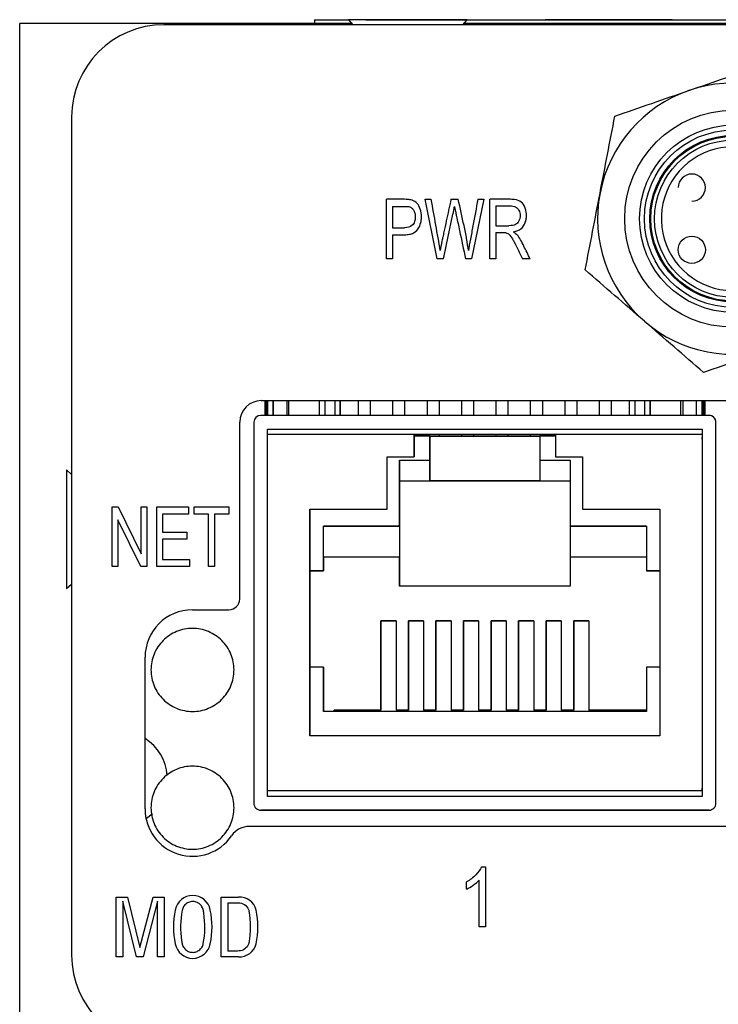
# Model space of a CAD drawing. Header units: inches. Extents: x 3 to 31.1, y 1.3 to 21.1.
# Tile 5 of 12: x 8.5 to 10.5, y 18.2 to 21.1. Entities that reach past the tile are written whole.
import ezdxf

# ---------------------------------------------------------------- set-up
doc = ezdxf.new("R2010")
doc.units = ezdxf.units.IN
doc.header["$MEASUREMENT"] = 0

msp = doc.modelspace()

# ---------------------------------------------------------------- linework, layer by layer
at = {"color": 7, "linetype": 'Continuous', "lineweight": 25}
for p, q in [((8.4792, 18.1096), (8.4792, 21.0796)), ((9.4435, 21.0796), (8.4792, 21.0796)), ((12.2048, 21.0756), (8.8977, 21.0756)), ((9.3352, 21.0896), (9.3352, 21.0796)), ((9.3352, 21.0896), (9.435, 21.0896)), ((9.4344, 21.0904), (9.4469, 21.0756)), ((9.6064, 21.0904), (9.4344, 21.0904)), ((9.4847, 21.0904), (9.4847, 21.0904)), ((9.4847, 21.0904), (9.9626, 21.0904)), ((9.7784, 21.0904), (9.6064, 21.0904)), ((9.7658, 21.0756), (9.7784, 21.0904)), ((11.3333, 21.0796), (9.7692, 21.0796)), ((9.7777, 21.0896), (11.3248, 21.0896)), ((9.9626, 21.0904), (9.9626, 21.0896)), ((9.9626, 21.0904), (10.005, 21.0904)), ((10.005, 21.0904), (10.005, 21.0896)), ((10.0474, 21.0904), (10.005, 21.0904)), ((10.0474, 21.0896), (10.0474, 21.0904)), ((10.0899, 21.0904), (10.0474, 21.0904)), ((10.0899, 21.0904), (10.0899, 21.0896)), ((10.3744, 21.0904), (10.0899, 21.0904)), ((10.3744, 21.0896), (10.3744, 21.0904)), ((10.3767, 21.0904), (10.3767, 21.0896)), ((8.63, 20.8079), (8.63, 18.3748)), ((9.5445, 20.3957), (9.5445, 20.5689)), ((9.6918, 20.3957), (9.6565, 20.5689)), ((9.6565, 20.5689), (9.6746, 20.5689)), ((9.7318, 20.5689), (9.753, 20.5689)), ((9.8277, 20.5689), (9.7912, 20.3957)), ((9.81, 20.5689), (9.8277, 20.5689)), ((9.8444, 20.3957), (9.8444, 20.5689)), ((9.5621, 20.5484), (9.5621, 20.4865)), ((9.862, 20.5498), (9.862, 20.4924)), ((9.5621, 20.4865), (9.5965, 20.4865)), ((9.862, 20.4924), (9.8999, 20.4924)), ((9.862, 20.4726), (9.862, 20.3957)), ((9.5621, 20.4661), (9.5621, 20.3957)), ((9.5621, 20.3957), (9.5445, 20.3957)), ((9.7098, 20.3957), (9.6918, 20.3957)), ((9.7912, 20.3957), (9.7742, 20.3957)), ((9.862, 20.3957), (9.8444, 20.3957)), ((9.9618, 20.3957), (9.9396, 20.3957)), ((9.1807, 19.9844), (11.8218, 19.9844)), ((9.1912, 19.9844), (9.1912, 19.9417)), ((9.1992, 19.9417), (9.1992, 19.9844)), ((9.1992, 19.9844), (9.1992, 19.9417)), ((9.2152, 19.9417), (9.2152, 19.9844)), ((9.2152, 19.9844), (9.2152, 19.9417)), ((9.2547, 19.9844), (9.2547, 19.9417)), ((9.3502, 19.9417), (9.3502, 19.9844)), ((9.4102, 19.9417), (9.4102, 19.9844)), ((9.4102, 19.9844), (9.4102, 19.9417)), ((9.4622, 19.9844), (9.4622, 19.9417)), ((9.4982, 19.9417), (9.4982, 19.9844)), ((9.4982, 19.9417), (9.4982, 19.9844)), ((9.5622, 19.9844), (9.5622, 19.9417)), ((9.5982, 19.9417), (9.5982, 19.9844)), ((9.5982, 19.9417), (9.5982, 19.9844)), ((9.6622, 19.9844), (9.6622, 19.9417)), ((9.6982, 19.9417), (9.6982, 19.9844)), ((9.6982, 19.9417), (9.6982, 19.9844)), ((9.7622, 19.9844), (9.7622, 19.9417)), ((9.7982, 19.9417), (9.7982, 19.9844)), ((9.7982, 19.9417), (9.7982, 19.9844)), ((9.8622, 19.9844), (9.8622, 19.9417)), ((9.8982, 19.9417), (9.8982, 19.9844)), ((9.8982, 19.9417), (9.8982, 19.9844)), ((9.9622, 19.9844), (9.9622, 19.9417)), ((9.9982, 19.9417), (9.9982, 19.9844)), ((9.9982, 19.9417), (9.9982, 19.9844)), ((10.0622, 19.9844), (10.0622, 19.9417)), ((10.0982, 19.9417), (10.0982, 19.9844)), ((10.0982, 19.9417), (10.0982, 19.9844)), ((10.1622, 19.9844), (10.1622, 19.9417)), ((10.1982, 19.9417), (10.1982, 19.9844)), ((10.1982, 19.9417), (10.1982, 19.9844)), ((10.2502, 19.9417), (10.2502, 19.9844)), ((10.3102, 19.9844), (10.3102, 19.9417)), ((10.3102, 19.9417), (10.3102, 19.9844)), ((10.4057, 19.9417), (10.4057, 19.9844)), ((10.4452, 19.9417), (10.4452, 19.9844)), ((10.4612, 19.9844), (10.4612, 19.9417)), ((10.4612, 19.9417), (10.4612, 19.9844)), ((10.4692, 19.9417), (10.4692, 19.9844)), ((10.4692, 19.9844), (10.4692, 19.9417)), ((10.4812, 19.9417), (9.1792, 19.9417)), ((9.1182, 19.4084), (9.1182, 19.9219)), ((9.1592, 19.9217), (9.1592, 18.8156)), ((9.1992, 19.9017), (10.4612, 19.9017)), ((9.1992, 18.8356), (9.1992, 19.9017)), ((9.1992, 19.9017), (9.1992, 19.9017)), ((9.1992, 19.9017), (10.4612, 19.9017)), ((10.4612, 19.9017), (10.4612, 18.8356)), ((10.5012, 18.8156), (10.5012, 19.9217)), ((10.5012, 19.9217), (10.5012, 19.9217)), ((10.5012, 18.8156), (10.5012, 19.9217)), ((9.6252, 19.8857), (9.1992, 19.8857)), ((9.1992, 18.8516), (9.1992, 19.8857)), ((9.6252, 19.8857), (10.0352, 19.8857)), ((9.6252, 19.8216), (9.6252, 19.8857)), ((9.6252, 19.8857), (9.6252, 19.8857)), ((10.0352, 19.8857), (9.6252, 19.8857)), ((9.6702, 19.8816), (9.6252, 19.8816)), ((9.6252, 19.8777), (9.6252, 19.8216)), ((9.6332, 19.8816), (9.6337, 19.8857)), ((9.6667, 19.8857), (9.6672, 19.8816)), ((9.6672, 19.8816), (9.6667, 19.8857)), ((9.6702, 19.8116), (9.6702, 19.8816)), ((9.6702, 19.8816), (9.6702, 19.7516)), ((9.6702, 19.8816), (9.6702, 19.8816)), ((9.6702, 19.8816), (9.9902, 19.8816)), ((9.6982, 19.8816), (9.6982, 19.8857)), ((9.6982, 19.8816), (9.6982, 19.8857)), ((9.7622, 19.8857), (9.7622, 19.8816)), ((9.7982, 19.8816), (9.7982, 19.8857)), ((9.7982, 19.8816), (9.7982, 19.8857)), ((9.8622, 19.8857), (9.8622, 19.8816)), ((9.8982, 19.8816), (9.8982, 19.8857)), ((9.8982, 19.8816), (9.8982, 19.8857)), ((9.9622, 19.8857), (9.9622, 19.8816)), ((9.9902, 19.8816), (9.9902, 19.8116)), ((10.0352, 19.8816), (9.9902, 19.8816)), ((9.9932, 19.8816), (9.9937, 19.8857)), ((10.0267, 19.8857), (10.0272, 19.8816)), ((10.0272, 19.8816), (10.0267, 19.8857)), ((10.4612, 19.8857), (10.0352, 19.8857)), ((10.0352, 19.8857), (10.0352, 19.8216)), ((10.4612, 19.8857), (10.4612, 18.8516)), ((10.4612, 19.8726), (10.4612, 19.8777)), ((9.5467, 19.8216), (9.6252, 19.8216)), ((9.5467, 19.6694), (9.5467, 19.8216)), ((9.5467, 19.8216), (9.6252, 19.8216)), ((9.5467, 19.8216), (9.5467, 19.8216)), ((9.5467, 19.6694), (9.5467, 19.8216)), ((9.5822, 19.6196), (9.5822, 19.8116)), ((9.5822, 19.8116), (9.6702, 19.8116)), ((9.6252, 19.8216), (9.6252, 19.8216)), ((9.9902, 19.8116), (10.0782, 19.8116)), ((10.0352, 19.8216), (10.1137, 19.8216)), ((10.0352, 19.8216), (10.1137, 19.8216)), ((10.0352, 19.8216), (10.0352, 19.8216)), ((10.0782, 19.8116), (10.0782, 19.6196)), ((10.1137, 19.8216), (10.1137, 19.6694)), ((8.63, 19.7705), (8.6152, 19.7831)), ((8.6152, 19.7831), (8.6152, 19.6111)), ((9.5822, 19.7516), (9.5822, 19.7516)), ((9.5822, 19.7516), (9.5822, 19.4456)), ((9.5822, 19.7516), (9.6702, 19.7516)), ((9.5822, 19.7516), (9.6702, 19.7516)), ((9.6702, 19.7516), (9.6702, 19.7516)), ((9.6702, 19.7516), (9.9902, 19.7516)), ((9.9902, 19.7516), (9.6702, 19.7516)), ((9.9902, 19.7516), (10.0782, 19.7516)), ((9.9902, 19.7516), (10.0782, 19.7516)), ((9.9902, 19.7516), (9.9902, 19.7516)), ((8.7482, 19.5025), (8.7482, 19.6758)), ((8.7482, 19.6758), (8.7655, 19.6758)), ((8.7655, 19.6758), (8.8324, 19.5397)), ((8.8324, 19.6758), (8.8485, 19.6758)), ((8.8324, 19.5397), (8.8324, 19.6758)), ((8.8485, 19.6758), (8.8485, 19.5025)), ((8.8772, 19.5025), (8.8772, 19.6758)), ((8.8772, 19.6758), (8.9692, 19.6758)), ((8.9692, 19.6758), (8.9692, 19.6553)), ((8.9859, 19.6758), (9.0868, 19.6758)), ((8.9859, 19.6553), (8.9859, 19.6758)), ((9.0868, 19.6758), (9.0868, 19.6553)), ((9.3222, 19.6694), (9.5467, 19.6694)), ((9.3222, 19.0116), (9.3222, 19.6694)), ((9.3222, 19.6694), (9.3222, 19.6694)), ((9.3222, 19.6694), (9.5467, 19.6694)), ((9.3222, 19.6694), (9.3222, 19.0116)), ((9.5467, 19.6694), (9.5467, 19.6694)), ((10.1137, 19.6694), (10.3382, 19.6694)), ((10.1137, 19.6694), (10.1137, 19.6694)), ((10.1137, 19.6694), (10.3382, 19.6694)), ((10.3382, 19.6694), (10.3382, 19.0116)), ((8.8313, 19.5025), (8.7644, 19.6386)), ((8.7644, 19.6386), (8.7644, 19.5025)), ((8.894, 19.6553), (8.894, 19.6022)), ((8.9692, 19.6553), (8.894, 19.6553)), ((9.0279, 19.6553), (8.9859, 19.6553)), ((9.0279, 19.5025), (9.0279, 19.6553)), ((9.0868, 19.6553), (9.0447, 19.6553)), ((9.0447, 19.6553), (9.0447, 19.5025)), ((8.6152, 19.6111), (8.6152, 19.4391)), ((9.3612, 19.6196), (9.5822, 19.6196)), ((9.3612, 19.4906), (9.3612, 19.6196)), ((9.5822, 19.6196), (9.3612, 19.6196)), ((9.3612, 19.6196), (9.3612, 19.6196)), ((9.3612, 19.5296), (9.3612, 19.6196)), ((9.5822, 19.6196), (9.5822, 19.6196)), ((9.5822, 19.6196), (9.5822, 19.5296)), ((10.0782, 19.6196), (10.2992, 19.6196)), ((10.2992, 19.6196), (10.0782, 19.6196)), ((10.0782, 19.6196), (10.0782, 19.6196)), ((10.0782, 19.6196), (10.0782, 19.5296)), ((10.2992, 19.6196), (10.2992, 19.4906)), ((8.894, 19.6022), (8.9645, 19.6022)), ((8.9645, 19.5819), (8.894, 19.5819)), ((8.894, 19.5819), (8.894, 19.523)), ((8.9645, 19.6022), (8.9645, 19.5819)), ((9.3612, 19.5296), (9.3612, 19.5296)), ((9.3612, 19.5296), (9.3612, 19.4906)), ((9.5822, 19.5296), (9.3612, 19.5296)), ((9.5822, 19.5296), (9.3612, 19.5296)), ((9.5822, 19.4456), (9.5822, 19.5296)), ((9.5822, 19.5296), (9.5822, 19.5296)), ((10.2992, 19.5296), (10.0782, 19.5296)), ((10.2992, 19.5296), (10.0782, 19.5296)), ((10.0782, 19.5296), (10.0782, 19.5296)), ((10.0782, 19.5296), (10.0782, 19.4456)), ((8.7644, 19.5025), (8.7482, 19.5025)), ((8.8485, 19.5025), (8.8313, 19.5025)), ((8.9722, 19.5025), (8.8772, 19.5025)), ((8.894, 19.523), (8.9722, 19.523)), ((8.9722, 19.523), (8.9722, 19.5025)), ((9.0447, 19.5025), (9.0279, 19.5025)), ((9.3222, 19.4906), (9.3612, 19.4906)), ((9.3612, 19.4906), (9.3222, 19.4906)), ((9.3612, 19.4906), (9.3612, 19.4906)), ((10.2992, 19.4906), (10.3382, 19.4906)), ((10.3382, 19.4906), (10.2992, 19.4906)), ((10.2992, 19.4906), (10.2992, 19.4906)), ((8.6152, 19.4391), (8.63, 19.4516)), ((10.0782, 19.4456), (9.5822, 19.4456)), ((8.9811, 19.3772), (9.087, 19.3772)), ((9.5282, 19.3456), (9.5722, 19.3456)), ((9.5282, 19.0856), (9.5282, 19.3456)), ((9.5282, 19.3456), (9.5282, 19.3456)), ((9.5722, 19.3456), (9.5282, 19.3456)), ((9.5282, 19.3456), (9.5282, 19.0856)), ((9.5722, 19.3456), (9.5722, 19.0856)), ((9.6082, 19.3456), (9.6522, 19.3456)), ((9.6082, 19.0856), (9.6082, 19.3456)), ((9.6082, 19.3456), (9.6082, 19.3456)), ((9.6522, 19.3456), (9.6082, 19.3456)), ((9.6082, 19.3456), (9.6082, 19.0856)), ((9.6522, 19.3456), (9.6522, 19.0856)), ((9.6882, 19.3456), (9.7322, 19.3456)), ((9.6882, 19.0856), (9.6882, 19.3456)), ((9.6882, 19.3456), (9.6882, 19.3456)), ((9.7322, 19.3456), (9.6882, 19.3456)), ((9.6882, 19.3456), (9.6882, 19.0856)), ((9.7322, 19.3456), (9.7322, 19.0856)), ((9.7682, 19.3456), (9.8122, 19.3456)), ((9.7682, 19.0856), (9.7682, 19.3456)), ((9.7682, 19.3456), (9.7682, 19.3456)), ((9.8122, 19.3456), (9.7682, 19.3456)), ((9.7682, 19.3456), (9.7682, 19.0856)), ((9.8122, 19.3456), (9.8122, 19.0856)), ((9.8482, 19.3456), (9.8922, 19.3456)), ((9.8482, 19.0856), (9.8482, 19.3456)), ((9.8482, 19.3456), (9.8482, 19.3456)), ((9.8922, 19.3456), (9.8482, 19.3456)), ((9.8482, 19.3456), (9.8482, 19.0856)), ((9.8922, 19.3456), (9.8922, 19.0856)), ((9.9282, 19.3456), (9.9722, 19.3456)), ((9.9282, 19.0856), (9.9282, 19.3456)), ((9.9282, 19.3456), (9.9282, 19.3456)), ((9.9722, 19.3456), (9.9282, 19.3456)), ((9.9282, 19.3456), (9.9282, 19.0856)), ((9.9722, 19.3456), (9.9722, 19.0856)), ((10.0082, 19.3456), (10.0522, 19.3456)), ((10.0082, 19.0856), (10.0082, 19.3456)), ((10.0082, 19.3456), (10.0082, 19.3456)), ((10.0522, 19.3456), (10.0082, 19.3456)), ((10.0082, 19.3456), (10.0082, 19.0856)), ((10.0522, 19.3456), (10.0522, 19.0856)), ((10.0882, 19.3456), (10.1322, 19.3456)), ((10.0882, 19.0856), (10.0882, 19.3456)), ((10.0882, 19.3456), (10.0882, 19.3456)), ((10.1322, 19.3456), (10.0882, 19.3456)), ((10.0882, 19.3456), (10.0882, 19.0856)), ((10.1322, 19.3456), (10.1322, 19.0856)), ((8.8433, 18.7994), (8.8433, 19.2394)), ((9.3612, 19.2106), (9.3222, 19.2106)), ((9.3612, 19.0816), (9.3612, 19.2106)), ((9.3612, 19.2106), (9.3612, 19.2106)), ((9.3612, 19.2106), (9.3612, 19.0816)), ((10.2992, 19.2106), (10.2992, 19.0816)), ((10.3382, 19.2106), (10.2992, 19.2106)), ((10.2992, 19.0816), (9.3612, 19.0816)), ((9.3922, 19.0816), (9.3922, 19.0856)), ((9.3922, 19.0856), (9.3922, 19.0856)), ((9.3922, 19.0856), (9.3922, 19.0816)), ((9.3922, 19.0856), (9.5282, 19.0856)), ((9.5282, 19.0856), (9.3922, 19.0856)), ((9.5282, 19.0856), (9.5282, 19.0856)), ((9.5722, 19.0856), (9.6082, 19.0856)), ((9.6082, 19.0856), (9.5722, 19.0856)), ((9.5722, 19.0856), (9.5722, 19.0856)), ((9.6082, 19.0856), (9.6082, 19.0856)), ((9.6522, 19.0856), (9.6882, 19.0856)), ((9.6882, 19.0856), (9.6522, 19.0856)), ((9.6522, 19.0856), (9.6522, 19.0856)), ((9.6882, 19.0856), (9.6882, 19.0856)), ((9.7322, 19.0856), (9.7682, 19.0856)), ((9.7682, 19.0856), (9.7322, 19.0856)), ((9.7322, 19.0856), (9.7322, 19.0856)), ((9.7682, 19.0856), (9.7682, 19.0856)), ((9.8122, 19.0856), (9.8482, 19.0856)), ((9.8482, 19.0856), (9.8122, 19.0856)), ((9.8122, 19.0856), (9.8122, 19.0856)), ((9.8482, 19.0856), (9.8482, 19.0856)), ((9.8922, 19.0856), (9.9282, 19.0856)), ((9.9282, 19.0856), (9.8922, 19.0856)), ((9.8922, 19.0856), (9.8922, 19.0856)), ((9.9282, 19.0856), (9.9282, 19.0856)), ((9.9722, 19.0856), (10.0082, 19.0856)), ((10.0082, 19.0856), (9.9722, 19.0856)), ((9.9722, 19.0856), (9.9722, 19.0856)), ((10.0082, 19.0856), (10.0082, 19.0856)), ((10.0522, 19.0856), (10.0882, 19.0856)), ((10.0882, 19.0856), (10.0522, 19.0856)), ((10.0522, 19.0856), (10.0522, 19.0856)), ((10.0882, 19.0856), (10.0882, 19.0856)), ((10.2992, 19.0856), (10.1322, 19.0856)), ((10.1322, 19.0856), (10.1322, 19.0856)), ((10.1322, 19.0856), (10.2992, 19.0856)), ((10.3382, 19.0116), (9.3222, 19.0116)), ((10.4612, 18.8516), (9.1992, 18.8516)), ((10.4612, 18.8516), (10.4612, 18.8596)), ((10.4612, 18.8356), (9.1992, 18.8356)), ((10.5012, 18.8156), (10.5012, 18.8156)), ((10.4812, 18.7956), (9.1792, 18.7956)), ((9.1792, 18.7956), (9.1792, 18.7956)), ((9.1792, 18.7956), (10.4812, 18.7956)), ((10.4812, 18.7956), (10.4812, 18.7956)), ((11.8193, 18.7484), (9.1462, 18.7484)), ((9.82, 18.6307), (9.8317, 18.6307)), ((9.8317, 18.6307), (9.8317, 18.4567)), ((9.777, 18.5666), (9.777, 18.5872)), ((9.8135, 18.4567), (9.8135, 18.5923)), ((8.7594, 18.5428), (8.7928, 18.5428)), ((8.7594, 18.3702), (8.7594, 18.5428)), ((8.7786, 18.5309), (8.7786, 18.3702)), ((8.8186, 18.3702), (8.7786, 18.5309)), ((8.7928, 18.5428), (8.8279, 18.3971)), ((8.8279, 18.3971), (8.8665, 18.5428)), ((8.8797, 18.5309), (8.838, 18.3702)), ((8.8665, 18.5428), (8.8985, 18.5428)), ((8.8797, 18.3702), (8.8797, 18.5309)), ((8.8985, 18.5428), (8.8985, 18.3702)), ((9.0643, 18.5433), (9.1151, 18.5433)), ((9.0643, 18.3697), (9.0643, 18.5433)), ((9.0838, 18.5265), (9.0838, 18.3866)), ((9.8317, 18.4567), (9.8135, 18.4567)), ((8.7786, 18.3702), (8.7594, 18.3702)), ((8.838, 18.3702), (8.8186, 18.3702)), ((8.8985, 18.3702), (8.8797, 18.3702)), ((9.1151, 18.3697), (9.0643, 18.3697))]:
    msp.add_line(p, q, dxfattribs=at)
at = {"color": 8, "linetype": 'Continuous', "lineweight": 25}
for p, q in [((9.1942, 19.9417), (9.1942, 19.9844)), ((9.1962, 19.9417), (9.1962, 19.9844)), ((9.2612, 19.9417), (9.2612, 19.9844)), ((9.3653, 19.9844), (9.3653, 19.9417)), ((9.3951, 19.9417), (9.3951, 19.9844)), ((10.2653, 19.9844), (10.2653, 19.9417)), ((10.2951, 19.9417), (10.2951, 19.9844)), ((10.3993, 19.9417), (10.3993, 19.9844)), ((10.4642, 19.9844), (10.4642, 19.9417)), ((10.4662, 19.9417), (10.4662, 19.9844))]:
    msp.add_line(p, q, dxfattribs=at)
at = {"color": 7, "linetype": 'Continuous', "lineweight": 25, "flags": 128}
for points in [[(9.6252, 19.8857), (9.6252, 19.8855), (9.6252, 19.8851), (9.6252, 19.8843), (9.6252, 19.8833), (9.6252, 19.8821), (9.6252, 19.8808), (9.6252, 19.8793), (9.6252, 19.8777)], [(9.5822, 19.8116), (9.5822, 19.7999), (9.5822, 19.7887), (9.5822, 19.7783), (9.5822, 19.7692), (9.5822, 19.7617), (9.5822, 19.7562), (9.5822, 19.7528), (9.5822, 19.7516)], [(9.6702, 19.7516), (9.6702, 19.7528), (9.6702, 19.7562), (9.6702, 19.7617), (9.6702, 19.7692), (9.6702, 19.7783), (9.6702, 19.7887), (9.6702, 19.7999), (9.6702, 19.8116)], [(9.9902, 19.8116), (9.9902, 19.7999), (9.9902, 19.7887), (9.9902, 19.7783), (9.9902, 19.7692), (9.9902, 19.7617), (9.9902, 19.7562), (9.9902, 19.7528), (9.9902, 19.7516)], [(8.8462, 18.7713), (8.8512, 18.7748), (8.8647, 18.7861)]]:
    msp.add_lwpolyline(points, dxfattribs=at)
at = {"color": 7, "linetype": 'Continuous', "lineweight": 25}
for centre, radius in [((10.5513, 20.5126), 0.315), ((10.5513, 20.5126), 0.2717), ((10.5513, 20.5126), 0.2575), ((10.5513, 20.5126), 0.2389), ((10.5513, 20.5126), 0.2283), ((10.4312, 20.4223), 0.0394)]:
    msp.add_circle(centre, radius, dxfattribs=at)
for centre, radius, start, end in [((8.8977, 20.8079), 0.2677, 90, 180), ((10.5513, 20.5126), 0.3937, 49.0837, 109.0837), ((10.5513, 20.5126), 0.3937, 109.0837, 169.0837), ((10.5513, 20.5126), 0.2087, 61.3114, 293.2047), ((10.4312, 20.6029), 0.0394, 270, 180), ((10.5513, 20.5126), 0.3937, 169.0837, 229.0837), ((10.5513, 20.5126), 0.3937, 229.0837, 289.0837), ((9.1807, 19.9219), 0.0625, 90, 180), ((9.1792, 19.9217), 0.02, 89.9999, 179.9994), ((10.4812, 19.9217), 0.02, 359.9994, 90), ((10.4812, 19.9217), 0.02, 0.0006, 90.0001), ((9.087, 19.4084), 0.0312, 270, 0), ((8.9811, 19.2394), 0.1378, 90, 180), ((8.7692, 18.8866), 0.1386, 4.1437, 57.6872), ((9.1792, 18.8156), 0.02, 179.9994, 270), ((10.4812, 18.8156), 0.02, 270.0001, 0.0006), ((10.4812, 18.8156), 0.02, 270, 0.0006), ((8.9811, 18.7994), 0.1378, 180, 325.4959), ((9.1462, 18.6859), 0.0625, 90, 145.4959), ((8.9818, 18.496), 0.0518, 10.726, 169.274), ((9.1175, 18.4934), 0.05, 14.1945, 92.7321), ((9.1571, 18.4565), 0.2314, 167.7502, 192.2498), ((8.8065, 18.4565), 0.2314, 347.7502, 12.2498), ((8.9231, 18.4565), 0.2269, 348.2359, 11.7641), ((8.9398, 18.4565), 0.2314, 347.7502, 12.2498), ((8.9818, 18.4171), 0.0518, 190.726, 349.274), ((9.1175, 18.4197), 0.05, 267.2679, 345.8055), ((8.8977, 18.3748), 0.2677, 180, 270)]:
    msp.add_arc(centre, radius, start, end, dxfattribs=at)
for points in [[(10.4226, 20.8847), (10.4948, 20.9097), (10.5663, 20.9344), (10.6374, 20.959)], [(10.2077, 20.8104), (10.2788, 20.835), (10.3503, 20.8597), (10.4226, 20.8847)], [(10.1647, 20.5872), (10.1792, 20.6623), (10.1935, 20.7366), (10.2077, 20.8104)], [(10.1217, 20.364), (10.1359, 20.4378), (10.1502, 20.5121), (10.1647, 20.5872)], [(10.2934, 20.2151), (10.2356, 20.2652), (10.1784, 20.3148), (10.1217, 20.364)], [(10.4652, 20.0663), (10.4084, 20.1155), (10.3512, 20.165), (10.2934, 20.2151)], [(10.68, 20.1406), (10.6077, 20.1156), (10.5362, 20.0908), (10.4652, 20.0663)]]:
    msp.add_open_spline(points, degree=3, dxfattribs=at)
for points, knots in [([(10.3094, 20.5126), (10.3094, 20.6461), (10.4178, 20.7545), (10.6848, 20.7545), (10.7931, 20.6461), (10.7931, 20.5126)], [0, 0, 0, 0, 0.5, 0.5, 1, 1, 1, 1]), ([(9.6149, 20.5672), (9.6116, 20.568), (9.6071, 20.5685), (9.596, 20.569), (9.5893, 20.5689), (9.5701, 20.5689), (9.5573, 20.5689), (9.5445, 20.5689)], [0, 0, 0, 0, 0.25, 0.25, 0.5, 0.5, 1, 1, 1, 1]), ([(9.5621, 20.4661), (9.5724, 20.4661), (9.5827, 20.4661), (9.5981, 20.4661), (9.6031, 20.4662), (9.6121, 20.4674), (9.6161, 20.4684), (9.6269, 20.4725), (9.6322, 20.4768), (9.6398, 20.4881), (9.6439, 20.4976), (9.6456, 20.5086), (9.6462, 20.5162), (9.6462, 20.5203), (9.6454, 20.5319), (9.6436, 20.5391), (9.6354, 20.5579), (9.6271, 20.5646), (9.6149, 20.5672)], [0, 0, 0, 0, 0.125, 0.125, 0.1875, 0.1875, 0.25, 0.25, 0.375, 0.375, 0.5, 0.5625, 0.5625, 0.625, 0.625, 0.75, 0.75, 1, 1, 1, 1]), ([(9.7005, 20.4199), (9.6971, 20.4444), (9.6922, 20.4694), (9.6834, 20.5191), (9.679, 20.544), (9.6746, 20.5689)], [0, 0, 0, 0, 0.5, 0.5, 1, 1, 1, 1]), ([(9.7318, 20.5689), (9.7273, 20.548), (9.7205, 20.5166), (9.7125, 20.48), (9.7089, 20.463), (9.7073, 20.4558), (9.7069, 20.4539), (9.7066, 20.4526), (9.7065, 20.4521), (9.7055, 20.4474), (9.7036, 20.437), (9.7005, 20.4199)], [0, 0, 0, 0, 0.5, 0.75, 0.875, 0.90625, 0.921875, 0.921875, 0.9375, 0.9375, 1, 1, 1, 1]), ([(9.7825, 20.4199), (9.7812, 20.4311), (9.7795, 20.4428), (9.7752, 20.467), (9.7724, 20.4797), (9.7641, 20.5179), (9.7586, 20.5434), (9.753, 20.5689)], [0, 0, 0, 0, 0.25, 0.25, 0.5, 0.5, 1, 1, 1, 1]), ([(9.81, 20.5689), (9.8052, 20.5433), (9.7992, 20.5112), (9.7931, 20.4791), (9.7907, 20.4663), (9.7895, 20.4598), (9.786, 20.441), (9.784, 20.4298), (9.7825, 20.4199)], [0, 0, 0, 0, 0.5, 0.625, 0.625, 0.75, 0.75, 1, 1, 1, 1]), ([(9.9134, 20.4745), (9.9223, 20.4761), (9.9296, 20.4792), (9.941, 20.4884), (9.945, 20.4946), (9.9489, 20.5051), (9.9498, 20.5089), (9.9509, 20.5168), (9.951, 20.5212), (9.9504, 20.5338), (9.9484, 20.5416), (9.9415, 20.5555), (9.9371, 20.5606), (9.9262, 20.5667), (9.9187, 20.5684), (9.9038, 20.569), (9.8982, 20.5689), (9.8874, 20.5689), (9.8713, 20.5689), (9.8552, 20.5689), (9.8444, 20.5689)], [0, 0, 0, 0, 0.125, 0.125, 0.25, 0.25, 0.3125, 0.3125, 0.375, 0.375, 0.5, 0.5, 0.625, 0.625, 0.75, 0.75, 0.8125, 0.8125, 0.875, 1, 1, 1, 1]), ([(9.5621, 20.5484), (9.5718, 20.5484), (9.5814, 20.5484), (9.596, 20.5484), (9.6008, 20.5485), (9.6081, 20.548), (9.6108, 20.5475), (9.6126, 20.5469)], [0, 0, 0, 0, 0.5, 0.5, 0.75, 0.75, 1, 1, 1, 1]), ([(9.6126, 20.5469), (9.6153, 20.5459), (9.6178, 20.5443), (9.622, 20.5399), (9.6238, 20.537), (9.6265, 20.5304), (9.6274, 20.5267), (9.6281, 20.5186), (9.628, 20.5141), (9.6263, 20.5027), (9.6235, 20.4968), (9.6137, 20.4886), (9.6063, 20.4865), (9.5965, 20.4865)], [0, 0, 0, 0, 0.125, 0.125, 0.25, 0.25, 0.375, 0.375, 0.5, 0.5, 0.75, 0.75, 1, 1, 1, 1]), ([(9.7098, 20.3957), (9.7151, 20.4205), (9.7231, 20.4577), (9.7324, 20.501), (9.7363, 20.5196), (9.7383, 20.5289), (9.739, 20.5322), (9.7404, 20.5395), (9.7412, 20.5436), (9.742, 20.548)], [0, 0, 0, 0, 0.5, 0.75, 0.875, 0.875, 0.9375, 0.9375, 1, 1, 1, 1]), ([(9.742, 20.548), (9.7422, 20.5464), (9.7432, 20.5416), (9.745, 20.5331), (9.7464, 20.5265), (9.7471, 20.523), (9.7508, 20.5058), (9.7596, 20.4645), (9.7684, 20.4232), (9.7742, 20.3957)], [0, 0, 0, 0, 0.125, 0.1875, 0.1875, 0.25, 0.25, 0.5, 1, 1, 1, 1]), ([(9.862, 20.5498), (9.8755, 20.5498), (9.8889, 20.5498), (9.9057, 20.5498), (9.9089, 20.5496), (9.9146, 20.5486), (9.9172, 20.5478), (9.9239, 20.5445), (9.9271, 20.5409), (9.9315, 20.5325), (9.9327, 20.5277), (9.9328, 20.5165), (9.9317, 20.5112), (9.927, 20.5015), (9.9235, 20.498), (9.9144, 20.4936), (9.9081, 20.4924), (9.8999, 20.4924)], [0, 0, 0, 0, 0.25, 0.25, 0.3125, 0.3125, 0.375, 0.375, 0.5, 0.5, 0.625, 0.625, 0.75, 0.75, 0.875, 0.875, 1, 1, 1, 1]), ([(10.7931, 20.5126), (10.7931, 20.3792), (10.6848, 20.2708), (10.4178, 20.2708), (10.3094, 20.3792), (10.3094, 20.5126)], [0, 0, 0, 0, 0.5, 0.5, 1, 1, 1, 1]), ([(9.862, 20.4726), (9.8677, 20.4726), (9.8734, 20.4726), (9.8819, 20.4726), (9.8848, 20.4726), (9.8893, 20.4723), (9.891, 20.4721), (9.8923, 20.4718)], [0, 0, 0, 0, 0.5, 0.5, 0.75, 0.75, 1, 1, 1, 1]), ([(9.8923, 20.4718), (9.8952, 20.4708), (9.8979, 20.4693), (9.9035, 20.4643), (9.9066, 20.4602), (9.912, 20.451), (9.914, 20.4473), (9.9186, 20.4385), (9.9212, 20.4333), (9.9292, 20.4172), (9.9344, 20.4064), (9.9396, 20.3957)], [0, 0, 0, 0, 0.25, 0.25, 0.5, 0.5, 0.625, 0.625, 0.75, 0.75, 1, 1, 1, 1]), ([(9.9134, 20.4745), (9.9155, 20.4731), (9.9194, 20.4706), (9.9226, 20.4673), (9.924, 20.4659)], [0, 0, 0, 0, 0.5485399, 1, 1, 1, 1]), ([(9.9618, 20.3957), (9.9557, 20.4082), (9.9495, 20.4206), (9.9403, 20.4394), (9.9373, 20.4458), (9.9309, 20.4569), (9.9275, 20.4617), (9.924, 20.4659)], [0, 0, 0, 0, 0.5, 0.5, 0.75, 0.75, 1, 1, 1, 1]), ([(8.8605, 19.2026), (8.8605, 19.2186), (8.8637, 19.2344), (8.8758, 19.2634), (8.8847, 19.2768), (8.9015, 19.2935), (8.9077, 19.2986), (8.9208, 19.3073), (8.9277, 19.311), (8.9497, 19.3201), (8.9653, 19.3232), (8.9892, 19.3232), (8.997, 19.3224), (9.0124, 19.3193), (9.0201, 19.317), (9.0346, 19.3109), (9.0416, 19.3072), (9.0547, 19.2985), (9.0609, 19.2934), (9.0775, 19.2767), (9.0865, 19.2632), (9.0985, 19.2342), (9.1017, 19.2183), (9.1017, 19.1947), (9.1009, 19.1867), (9.0978, 19.1713), (9.0955, 19.1638), (9.0864, 19.1418), (9.0775, 19.1285), (9.0607, 19.1117), (9.0546, 19.1067), (9.0415, 19.098), (9.0344, 19.0942), (9.0198, 19.0882), (9.0123, 19.0859), (8.9969, 19.0828), (8.9889, 19.082), (8.9653, 19.0821), (8.9494, 19.0852), (8.9204, 19.0973), (8.9069, 19.1062), (8.8903, 19.1229), (8.8852, 19.1291), (8.8764, 19.1422), (8.8727, 19.1492), (8.8667, 19.1638), (8.8643, 19.1714), (8.8613, 19.1868), (8.8605, 19.1947), (8.8605, 19.2026)], [0, 0, 0, 0, 0.0625, 0.0625, 0.125, 0.125, 0.15625, 0.15625, 0.1875, 0.1875, 0.25, 0.25, 0.28125, 0.28125, 0.3125, 0.3125, 0.34375, 0.34375, 0.375, 0.375, 0.4375, 0.4375, 0.5, 0.5, 0.53125, 0.53125, 0.5625, 0.5625, 0.625, 0.625, 0.65625, 0.65625, 0.6875, 0.6875, 0.71875, 0.71875, 0.75, 0.75, 0.8125, 0.8125, 0.875, 0.875, 0.90625, 0.90625, 0.9375, 0.9375, 0.96875, 0.96875, 1, 1, 1, 1]), ([(8.8605, 19.2026), (8.8605, 19.2186), (8.8637, 19.2344), (8.8758, 19.2634), (8.8847, 19.2768), (8.9015, 19.2935), (8.9077, 19.2986), (8.9208, 19.3073), (8.9277, 19.311), (8.9497, 19.3201), (8.9653, 19.3232), (8.9892, 19.3232), (8.997, 19.3224), (9.0124, 19.3193), (9.0201, 19.317), (9.0346, 19.3109), (9.0416, 19.3072), (9.0547, 19.2985), (9.0609, 19.2934), (9.0775, 19.2767), (9.0865, 19.2632), (9.0985, 19.2342), (9.1017, 19.2183), (9.1017, 19.1947), (9.1009, 19.1867), (9.0978, 19.1713), (9.0955, 19.1638), (9.0864, 19.1418), (9.0775, 19.1285), (9.0607, 19.1117), (9.0546, 19.1067), (9.0415, 19.098), (9.0344, 19.0942), (9.0198, 19.0882), (9.0123, 19.0859), (8.9969, 19.0828), (8.9889, 19.082), (8.9653, 19.0821), (8.9494, 19.0852), (8.9204, 19.0973), (8.9069, 19.1062), (8.8903, 19.1229), (8.8852, 19.1291), (8.8764, 19.1422), (8.8727, 19.1492), (8.8667, 19.1638), (8.8643, 19.1714), (8.8613, 19.1868), (8.8605, 19.1947), (8.8605, 19.2026)], [0, 0, 0, 0, 0.0625, 0.0625, 0.125, 0.125, 0.15625, 0.15625, 0.1875, 0.1875, 0.25, 0.25, 0.28125, 0.28125, 0.3125, 0.3125, 0.34375, 0.34375, 0.375, 0.375, 0.4375, 0.4375, 0.5, 0.5, 0.53125, 0.53125, 0.5625, 0.5625, 0.625, 0.625, 0.65625, 0.65625, 0.6875, 0.6875, 0.71875, 0.71875, 0.75, 0.75, 0.8125, 0.8125, 0.875, 0.875, 0.90625, 0.90625, 0.9375, 0.9375, 0.96875, 0.96875, 1, 1, 1, 1]), ([(8.8605, 18.8026), (8.8605, 18.8186), (8.8637, 18.8344), (8.8758, 18.8634), (8.8847, 18.8768), (8.9015, 18.8935), (8.9077, 18.8986), (8.9208, 18.9073), (8.9277, 18.911), (8.9497, 18.9201), (8.9653, 18.9232), (8.9892, 18.9232), (8.997, 18.9224), (9.0124, 18.9193), (9.0201, 18.917), (9.0346, 18.9109), (9.0416, 18.9072), (9.0547, 18.8985), (9.0609, 18.8934), (9.0775, 18.8767), (9.0865, 18.8632), (9.0985, 18.8342), (9.1017, 18.8183), (9.1017, 18.7947), (9.1009, 18.7867), (9.0978, 18.7713), (9.0955, 18.7638), (9.0864, 18.7418), (9.0775, 18.7285), (9.0607, 18.7117), (9.0546, 18.7067), (9.0415, 18.698), (9.0344, 18.6942), (9.0198, 18.6882), (9.0123, 18.6859), (8.9969, 18.6828), (8.9889, 18.682), (8.9653, 18.6821), (8.9494, 18.6852), (8.9204, 18.6973), (8.9069, 18.7062), (8.8903, 18.7229), (8.8852, 18.7291), (8.8764, 18.7422), (8.8727, 18.7492), (8.8667, 18.7638), (8.8643, 18.7714), (8.8613, 18.7868), (8.8605, 18.7947), (8.8605, 18.8026)], [0, 0, 0, 0, 0.0625, 0.0625, 0.125, 0.125, 0.15625, 0.15625, 0.1875, 0.1875, 0.25, 0.25, 0.28125, 0.28125, 0.3125, 0.3125, 0.34375, 0.34375, 0.375, 0.375, 0.4375, 0.4375, 0.5, 0.5, 0.53125, 0.53125, 0.5625, 0.5625, 0.625, 0.625, 0.65625, 0.65625, 0.6875, 0.6875, 0.71875, 0.71875, 0.75, 0.75, 0.8125, 0.8125, 0.875, 0.875, 0.90625, 0.90625, 0.9375, 0.9375, 0.96875, 0.96875, 1, 1, 1, 1]), ([(8.8605, 18.8026), (8.8605, 18.8186), (8.8637, 18.8344), (8.8758, 18.8634), (8.8847, 18.8768), (8.9015, 18.8935), (8.9077, 18.8986), (8.9208, 18.9073), (8.9277, 18.911), (8.9497, 18.9201), (8.9653, 18.9232), (8.9892, 18.9232), (8.997, 18.9224), (9.0124, 18.9193), (9.0201, 18.917), (9.0346, 18.9109), (9.0416, 18.9072), (9.0547, 18.8985), (9.0609, 18.8934), (9.0775, 18.8767), (9.0865, 18.8632), (9.0985, 18.8342), (9.1017, 18.8183), (9.1017, 18.7947), (9.1009, 18.7867), (9.0978, 18.7713), (9.0955, 18.7638), (9.0864, 18.7418), (9.0775, 18.7285), (9.0607, 18.7117), (9.0546, 18.7067), (9.0415, 18.698), (9.0344, 18.6942), (9.0198, 18.6882), (9.0123, 18.6859), (8.9969, 18.6828), (8.9889, 18.682), (8.9653, 18.6821), (8.9494, 18.6852), (8.9204, 18.6973), (8.9069, 18.7062), (8.8903, 18.7229), (8.8852, 18.7291), (8.8764, 18.7422), (8.8727, 18.7492), (8.8667, 18.7638), (8.8643, 18.7714), (8.8613, 18.7868), (8.8605, 18.7947), (8.8605, 18.8026)], [0, 0, 0, 0, 0.0625, 0.0625, 0.125, 0.125, 0.15625, 0.15625, 0.1875, 0.1875, 0.25, 0.25, 0.28125, 0.28125, 0.3125, 0.3125, 0.34375, 0.34375, 0.375, 0.375, 0.4375, 0.4375, 0.5, 0.5, 0.53125, 0.53125, 0.5625, 0.5625, 0.625, 0.625, 0.65625, 0.65625, 0.6875, 0.6875, 0.71875, 0.71875, 0.75, 0.75, 0.8125, 0.8125, 0.875, 0.875, 0.90625, 0.90625, 0.9375, 0.9375, 0.96875, 0.96875, 1, 1, 1, 1]), ([(9.82, 18.6307), (9.8168, 18.6232), (9.8114, 18.6155), (9.7962, 18.5996), (9.7872, 18.5928), (9.777, 18.5872)], [0, 0, 0, 0, 0.5, 0.5, 1, 1, 1, 1]), ([(9.777, 18.5666), (9.7827, 18.5691), (9.7891, 18.5727), (9.8034, 18.5825), (9.8091, 18.5874), (9.8135, 18.5923)], [0, 0, 0, 0, 0.5, 0.5, 1, 1, 1, 1]), ([(9.0125, 18.4081), (9.018, 18.4369), (9.0185, 18.4671), (9.0134, 18.4997), (9.013, 18.5033), (9.011, 18.5106), (9.0094, 18.5143), (9.0045, 18.5209), (9.0013, 18.5238), (8.9942, 18.528), (8.9902, 18.5293), (8.9826, 18.5305), (8.9789, 18.5304), (8.9712, 18.5287), (8.9673, 18.527), (8.9605, 18.5223), (8.9576, 18.5192), (8.9532, 18.5123), (8.9518, 18.5085), (8.9511, 18.5049)], [0, 0, 0, 0, 0.5, 0.5, 0.5625, 0.5625, 0.625, 0.625, 0.6875, 0.6875, 0.75, 0.75, 0.8125, 0.8125, 0.875, 0.875, 0.9375, 0.9375, 1, 1, 1, 1]), ([(9.0838, 18.5265), (9.0896, 18.5265), (9.0983, 18.5265), (9.107, 18.5265), (9.1128, 18.5265), (9.1157, 18.5266), (9.1246, 18.5253), (9.1308, 18.5226), (9.1404, 18.5141), (9.1438, 18.5084), (9.1453, 18.5028)], [0, 0, 0, 0, 0.25, 0.375, 0.375, 0.5, 0.5, 0.75, 0.75, 1, 1, 1, 1]), ([(8.9511, 18.5049), (8.9456, 18.4762), (8.9451, 18.446), (8.9502, 18.4133), (8.9506, 18.4098), (8.9525, 18.4025), (8.9542, 18.3988), (8.9591, 18.3922), (8.9623, 18.3893), (8.9694, 18.385), (8.9733, 18.3837), (8.981, 18.3825), (8.9847, 18.3827), (8.9924, 18.3844), (8.9962, 18.386), (9.0031, 18.3908), (9.006, 18.3939), (9.0104, 18.4007), (9.0118, 18.4045), (9.0125, 18.4081)], [0, 0, 0, 0, 0.5, 0.5, 0.5625, 0.5625, 0.625, 0.625, 0.6875, 0.6875, 0.75, 0.75, 0.8125, 0.8125, 0.875, 0.875, 0.9375, 0.9375, 1, 1, 1, 1]), ([(9.1453, 18.4102), (9.1438, 18.405), (9.1408, 18.3996), (9.1321, 18.3913), (9.1264, 18.3884), (9.118, 18.3867), (9.1154, 18.3866), (9.1091, 18.3866), (9.0996, 18.3866), (9.0901, 18.3866), (9.0838, 18.3866)], [0, 0, 0, 0, 0.25, 0.25, 0.5, 0.5, 0.625, 0.625, 0.75, 1, 1, 1, 1])]:
    msp.add_open_spline(points, degree=3, knots=knots, dxfattribs=at)

doc.saveas('drawing.dxf')
